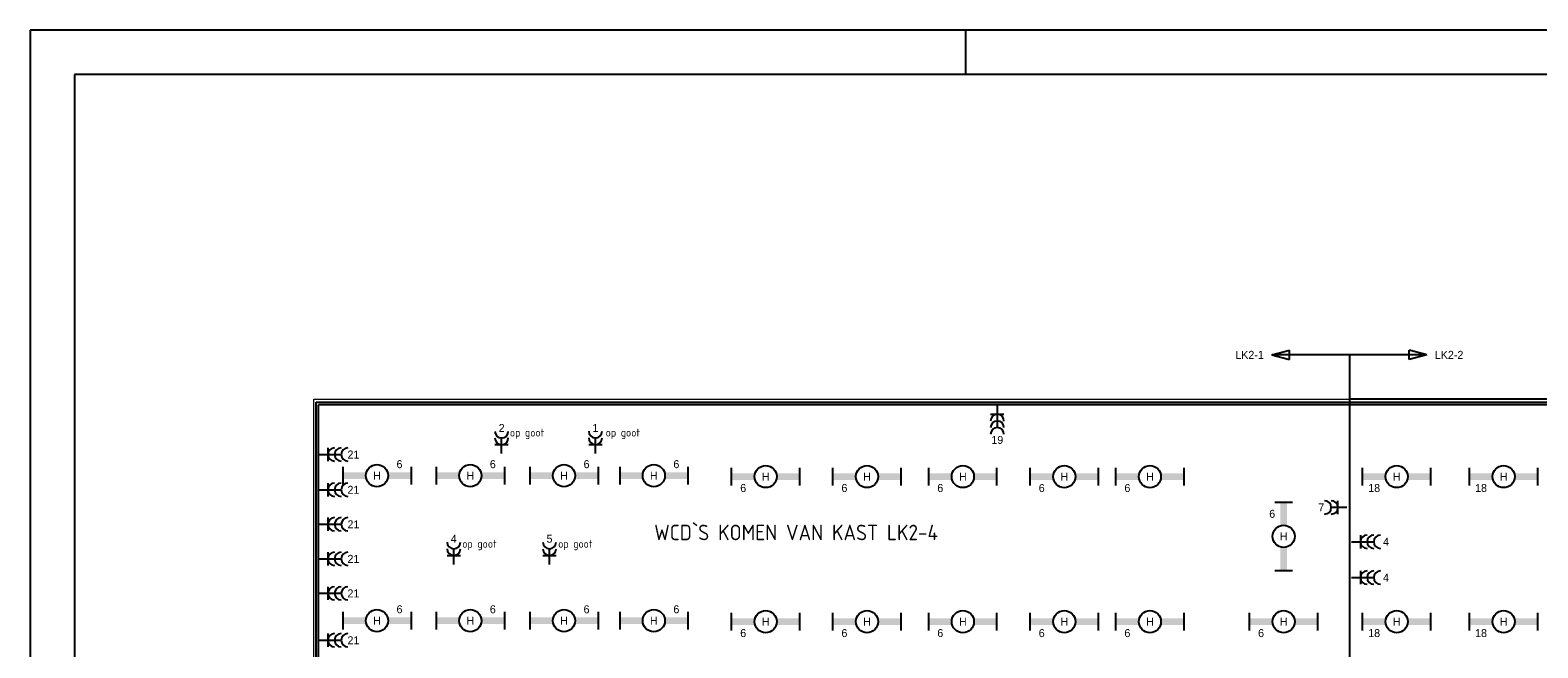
# Model space of a CAD drawing. Extents: x 0 to 84100, y 0 to 59400.
# Tile 5 of 14: x 0 to 34004, y 45461 to 59400. Entities that reach past the tile are written whole.
import ezdxf
from ezdxf.enums import TextEntityAlignment as Align

# ---------------------------------------------------------------- set-up
doc = ezdxf.new("R2010")
doc.units = 0
doc.linetypes.add('E_GOOT3', pattern=[5, 4, -1])
doc.layers.get('0').update_dxf_attribs({"linetype": 'CONTINUOUS'})
for name, color, linetype in [('00KAD025', 2, 'CONTINUOUS'), ('00KAD070', 5, 'CONTINUOUS'), ('BL$2----', 7, 'CONTINUOUS'), ('EL6131--_WG', 4, 'CONTINUOUS'), ('EL6212--', 3, 'CONTINUOUS'), ('EL6212--_S', 4, 'CONTINUOUS'), ('EL6222--', 3, 'CONTINUOUS'), ('EL6311--', 3, 'CONTINUOUS')]:
    doc.layers.add(name, color=color, linetype=linetype)
doc.styles.add('BURO-018', font='BUROFONT.SHX', dxfattribs={"height": 180})
doc.styles.add('BURO-035', font='BUROFONT', dxfattribs={"height": 350})
doc.styles.add('ISO', font='ISOCP3.SHX')

# ---------------------------------------------------------------- blocks, each defined once
blk = doc.blocks.new('A1-HOR')
at = {"layer": '00KAD025', "linetype": 'Continuous'}
for p, q in [((841, 594), (0, 594)), ((0, 594), (0, 0)), ((211, 584), (211, 594))]:
    blk.add_line(p, q, dxfattribs=at)
at = {"layer": '00KAD070', "linetype": 'Continuous'}
for p, q in [((831, 584), (10, 584)), ((10, 584), (10, 10))]:
    blk.add_line(p, q, dxfattribs=at)
blk = doc.blocks.new('111304B')
at = {"color": 0, "linetype": 'Continuous'}
for p, q in [((0, 1), (0, 6)), ((-1.5, 3), (1.5, 3))]:
    blk.add_line(p, q, dxfattribs=at)
for centre in [(0, 7.5), (0, 6), (0, 4.5)]:
    blk.add_arc(centre, 1.5, 180, 360, dxfattribs=at)
at = {"color": 0, "linetype": 'Continuous', "style": 'BURO-018'}
for tag in ['E_GROEP', 'E_GKAST']:
    blk.add_attdef(tag, text='', height=1.8, dxfattribs=at).set_placement((0, 10), align=Align.MIDDLE)
at = {"color": 0, "linetype": 'Continuous', "style": 'BURO-018', "flags": 1}
for tag, p in [('E_VERMCODE', (13, 10)), ('E_MATCODE', (0, 0))]:
    blk.add_attdef(tag, text='', height=1.8, dxfattribs=at).set_placement(p, align=Align.MIDDLE)
blk = doc.blocks.new('1115B61540')
at = {"color": 0}
for p, q in [((-7.7, 2), (-7.7, -2)), ((7.7, 2), (7.7, -2))]:
    blk.add_line(p, q, dxfattribs=at)
at = {"color": 0, "linetype": 'Continuous'}
blk.add_circle((0, 0), 2.5, dxfattribs=at)
at = {"color": 0}
for points in [[(-2.5, 0.75), (-7.7, 0.75), (-2.5, -0.75), (-7.7, -0.75)], [(2.5, 0.75), (7.7, 0.75), (2.5, -0.75), (7.7, -0.75)]]:
    blk.add_solid(points, dxfattribs=at)
at = {"color": 0, "linetype": 'Continuous', "style": 'BURO-018'}
for tag, p in [('E_GROEP', (0, 5)), ('E_GKAST', (0, 5)), ('E_ARMCODE', (0, 0)), ('E_SLET', (4.5, -3))]:
    blk.add_attdef(tag, text='', height=1.8, dxfattribs=at).set_placement(p, align=Align.MIDDLE)
blk = doc.blocks.new('E00160')
at = {"color": 0, "linetype": 'Continuous'}
for p, q in [((-17.5, 0), (-13.5, 1.07)), ((-17.5, 0), (17.5, 0)), ((-17.5, 0), (-13.5, -1.07)), ((-13.5, -1.07), (-13.5, 1.07)), ((17.5, 0), (13.5, 1.07)), ((13.5, -1.07), (13.5, 1.07)), ((17.5, 0), (13.5, -1.07))]:
    blk.add_line(p, q, dxfattribs=at)
at = {"color": 0, "linetype": 'Continuous', "style": 'BURO-035'}
for tag, p in [('E_TEXT2', (-22.5, 0)), ('E_TEXT1', (22.5, 0))]:
    blk.add_attdef(tag, text='', height=3.5, dxfattribs=at).set_placement(p, align=Align.MIDDLE)
blk = doc.blocks.new('111304A')
at = {"color": 0, "linetype": 'Continuous'}
for p, q in [((0, 1), (0, 4.5)), ((-1.5, 3), (1.5, 3))]:
    blk.add_line(p, q, dxfattribs=at)
for centre in [(0, 6), (0, 4.5)]:
    blk.add_arc(centre, 1.5, 180, 360, dxfattribs=at)
at = {"color": 0, "linetype": 'Continuous', "style": 'BURO-018'}
for tag in ['E_GROEP', 'E_GKAST']:
    blk.add_attdef(tag, text='', height=1.8, dxfattribs=at).set_placement((0, 8.5), align=Align.MIDDLE)
at = {"color": 0, "linetype": 'Continuous', "style": 'BURO-018', "flags": 1}
for tag, p in [('E_VERMCODE', (13, 8.5)), ('E_MATCODE', (0, 0))]:
    blk.add_attdef(tag, text='', height=1.8, dxfattribs=at).set_placement(p, align=Align.MIDDLE)

msp = doc.modelspace()

# ---------------------------------------------------------------- linework, layer by layer
at = {"layer": 'EL6131--_WG', "color": 7, "linetype": 'E_GOOT3'}
for p, q in [((6447, 22329), (6447, 51009)), ((6447, 51009), (78327, 51009)), ((6507, 22389), (6507, 50949)), ((6507, 50949), (78267, 50949))]:
    msp.add_line(p, q, dxfattribs=at)
at = {"layer": 'EL6212--', "color": 4}
for p, q in [((29753, 52074), (29753, 43863)), ((53205, 51071), (29753, 51071))]:
    msp.add_line(p, q, dxfattribs=at)
at = {"layer": 'EL6212--', "color": 4, "lineweight": 0}
for p, q in [((6398, 22269, 60), (6398, 51071, 60)), ((6398, 51071), (29753, 51071))]:
    msp.add_line(p, q, dxfattribs=at)

# ---------------------------------------------------------------- block references
at = {"layer": 'BL$2----', "xscale": 100, "yscale": 100, "zscale": 100}
msp.add_blockref('A1-HOR', (0, 0), dxfattribs=at)
at = {"layer": 'EL6212--_S'}
ref = msp.add_blockref('E00160', (29753, 52074), dxfattribs=dict(at, xscale=-100, yscale=100, zscale=100))
ref.add_attrib('E_TEXT1', 'LK2-1', dxfattribs={"layer": '0', "color": 1, "linetype": 'Continuous', "height": 180, "style": 'BURO-018'}).set_placement((27503, 52074), align=Align.MIDDLE)
ref.add_attrib('E_TEXT2', 'LK2-2', dxfattribs={"layer": '0', "color": 1, "linetype": 'Continuous', "height": 180, "style": 'BURO-018'}).set_placement((32003, 52074), align=Align.MIDDLE)
at = {"layer": 'EL6222--'}
ref = msp.add_blockref('111304B', (21813, 51030), dxfattribs=dict(at, xscale=100, yscale=100, zscale=100, rotation=180))
ref.add_attrib('E_GROEP', '19', dxfattribs={"layer": '0', "color": 1, "linetype": 'Continuous', "height": 180, "style": 'BURO-018'}).set_placement((21813, 50153), align=Align.MIDDLE)
ref = msp.add_blockref('111304A', (10634, 49747), dxfattribs=dict(at, xscale=100, yscale=100, zscale=100))
ref.add_attrib('E_GROEP', '2', dxfattribs={"layer": '0', "color": 1, "linetype": 'Continuous', "height": 180, "style": 'BURO-018'}).set_placement((10634, 50424), align=Align.MIDDLE)
ref = msp.add_blockref('111304A', (12749, 49748), dxfattribs=dict(at, xscale=100, yscale=100, zscale=100))
ref.add_attrib('E_GROEP', '1', dxfattribs={"layer": '0', "color": 1, "linetype": 'Continuous', "height": 180, "style": 'BURO-018'}).set_placement((12749, 50425), align=Align.MIDDLE)
ref = msp.add_blockref('111304B', (6415, 49825), dxfattribs=dict(at, xscale=100, yscale=100, zscale=100, rotation=270))
ref.add_attrib('E_GROEP', '21', dxfattribs={"layer": '0', "color": 1, "linetype": 'Continuous', "height": 180, "style": 'BURO-018'}).set_placement((7291, 49825), align=Align.MIDDLE)
ref = msp.add_blockref('111304B', (6415, 49029), dxfattribs=dict(at, xscale=100, yscale=100, zscale=100, rotation=270))
ref.add_attrib('E_GROEP', '21', dxfattribs={"layer": '0', "color": 1, "linetype": 'Continuous', "height": 180, "style": 'BURO-018'}).set_placement((7291, 49029), align=Align.MIDDLE)
ref = msp.add_blockref('111304A', (29796, 48630), dxfattribs=dict(at, xscale=100, yscale=100, zscale=100, rotation=90))
ref.add_attrib('E_GROEP', '7', dxfattribs={"layer": '0', "color": 1, "linetype": 'Continuous', "height": 180, "style": 'BURO-018'}).set_placement((29119, 48630), align=Align.MIDDLE)
ref = msp.add_blockref('111304B', (6415, 48250), dxfattribs=dict(at, xscale=100, yscale=100, zscale=100, rotation=270))
ref.add_attrib('E_GROEP', '21', dxfattribs={"layer": '0', "color": 1, "linetype": 'Continuous', "height": 180, "style": 'BURO-018'}).set_placement((7291, 48250), align=Align.MIDDLE)
ref = msp.add_blockref('111304A', (9553, 47246), dxfattribs=dict(at, xscale=100, yscale=100, zscale=100))
ref.add_attrib('E_GROEP', '4', dxfattribs={"layer": '0', "color": 1, "linetype": 'Continuous', "height": 180, "style": 'BURO-018'}).set_placement((9553, 47923), align=Align.MIDDLE)
ref = msp.add_blockref('111304A', (11713, 47246), dxfattribs=dict(at, xscale=100, yscale=100, zscale=100))
ref.add_attrib('E_GROEP', '5', dxfattribs={"layer": '0', "color": 1, "linetype": 'Continuous', "height": 180, "style": 'BURO-018'}).set_placement((11713, 47923), align=Align.MIDDLE)
ref = msp.add_blockref('111304B', (29704, 47855), dxfattribs=dict(at, xscale=100, yscale=100, zscale=100, rotation=270))
ref.add_attrib('E_GROEP', '4', dxfattribs={"layer": '0', "color": 1, "linetype": 'Continuous', "height": 180, "style": 'BURO-018'}).set_placement((30580, 47855), align=Align.MIDDLE)
ref = msp.add_blockref('111304B', (6415, 47471), dxfattribs=dict(at, xscale=100, yscale=100, zscale=100, rotation=270))
ref.add_attrib('E_GROEP', '21', dxfattribs={"layer": '0', "color": 1, "linetype": 'Continuous', "height": 180, "style": 'BURO-018'}).set_placement((7291, 47471), align=Align.MIDDLE)
ref = msp.add_blockref('111304B', (29704, 47046), dxfattribs=dict(at, xscale=100, yscale=100, zscale=100, rotation=270))
ref.add_attrib('E_GROEP', '4', dxfattribs={"layer": '0', "color": 1, "linetype": 'Continuous', "height": 180, "style": 'BURO-018'}).set_placement((30580, 47046), align=Align.MIDDLE)
ref = msp.add_blockref('111304B', (6415, 46692), dxfattribs=dict(at, xscale=100, yscale=100, zscale=100, rotation=270))
ref.add_attrib('E_GROEP', '21', dxfattribs={"layer": '0', "color": 1, "linetype": 'Continuous', "height": 180, "style": 'BURO-018'}).set_placement((7291, 46692), align=Align.MIDDLE)
ref = msp.add_blockref('111304B', (6415, 45634), dxfattribs=dict(at, xscale=100, yscale=100, zscale=100, rotation=270))
ref.add_attrib('E_GROEP', '21', dxfattribs={"layer": '0', "color": 1, "linetype": 'Continuous', "height": 180, "style": 'BURO-018'}).set_placement((7291, 45634), align=Align.MIDDLE)
at = {"layer": 'EL6311--'}
ref = msp.add_blockref('1115B61540', (7821, 49348), dxfattribs=dict(at, xscale=100, yscale=100, zscale=100))
ref.add_attrib('E_ARMCODE', 'H', dxfattribs={"layer": '0', "color": 1, "linetype": 'Continuous', "height": 180, "style": 'BURO-018'}).set_placement((7821, 49348), align=Align.MIDDLE)
ref.add_attrib('E_GROEP', '6', dxfattribs={"layer": '0', "color": 1, "linetype": 'Continuous', "height": 180, "style": 'BURO-018'}).set_placement((8330, 49606), align=Align.MIDDLE)
ref = msp.add_blockref('1115B61540', (9926, 49348), dxfattribs=dict(at, xscale=100, yscale=100, zscale=100))
ref.add_attrib('E_ARMCODE', 'H', dxfattribs={"layer": '0', "color": 1, "linetype": 'Continuous', "height": 180, "style": 'BURO-018'}).set_placement((9926, 49348), align=Align.MIDDLE)
ref.add_attrib('E_GROEP', '6', dxfattribs={"layer": '0', "color": 1, "linetype": 'Continuous', "height": 180, "style": 'BURO-018'}).set_placement((10435, 49606), align=Align.MIDDLE)
ref = msp.add_blockref('1115B61540', (12040, 49348), dxfattribs=dict(at, xscale=100, yscale=100, zscale=100))
ref.add_attrib('E_ARMCODE', 'H', dxfattribs={"layer": '0', "color": 1, "linetype": 'Continuous', "height": 180, "style": 'BURO-018'}).set_placement((12040, 49348), align=Align.MIDDLE)
ref.add_attrib('E_GROEP', '6', dxfattribs={"layer": '0', "color": 1, "linetype": 'Continuous', "height": 180, "style": 'BURO-018'}).set_placement((12549, 49606), align=Align.MIDDLE)
ref = msp.add_blockref('1115B61540', (14066, 49348), dxfattribs=dict(at, xscale=100, yscale=100, zscale=100))
ref.add_attrib('E_ARMCODE', 'H', dxfattribs={"layer": '0', "color": 1, "linetype": 'Continuous', "height": 180, "style": 'BURO-018'}).set_placement((14066, 49348), align=Align.MIDDLE)
ref.add_attrib('E_GROEP', '6', dxfattribs={"layer": '0', "color": 1, "linetype": 'Continuous', "height": 180, "style": 'BURO-018'}).set_placement((14575, 49606), align=Align.MIDDLE)
ref = msp.add_blockref('1115B61540', (16590, 49327), dxfattribs=dict(at, xscale=100, yscale=100, zscale=100, rotation=180))
ref.add_attrib('E_ARMCODE', 'H', dxfattribs={"layer": '0', "color": 1, "linetype": 'Continuous', "height": 180, "style": 'BURO-018'}).set_placement((16590, 49327), align=Align.MIDDLE)
ref.add_attrib('E_GROEP', '6', dxfattribs={"layer": '0', "color": 1, "linetype": 'Continuous', "height": 180, "style": 'BURO-018'}).set_placement((16082, 49069), align=Align.MIDDLE)
ref = msp.add_blockref('1115B61540', (18874, 49327), dxfattribs=dict(at, xscale=100, yscale=100, zscale=100, rotation=180))
ref.add_attrib('E_ARMCODE', 'H', dxfattribs={"layer": '0', "color": 1, "linetype": 'Continuous', "height": 180, "style": 'BURO-018'}).set_placement((18874, 49327), align=Align.MIDDLE)
ref.add_attrib('E_GROEP', '6', dxfattribs={"layer": '0', "color": 1, "linetype": 'Continuous', "height": 180, "style": 'BURO-018'}).set_placement((18365, 49069), align=Align.MIDDLE)
ref = msp.add_blockref('1115B61540', (21036, 49327), dxfattribs=dict(at, xscale=100, yscale=100, zscale=100, rotation=180))
ref.add_attrib('E_ARMCODE', 'H', dxfattribs={"layer": '0', "color": 1, "linetype": 'Continuous', "height": 180, "style": 'BURO-018'}).set_placement((21036, 49327), align=Align.MIDDLE)
ref.add_attrib('E_GROEP', '6', dxfattribs={"layer": '0', "color": 1, "linetype": 'Continuous', "height": 180, "style": 'BURO-018'}).set_placement((20527, 49069), align=Align.MIDDLE)
ref = msp.add_blockref('1115B61540', (23323, 49326), dxfattribs=dict(at, xscale=100, yscale=100, zscale=100, rotation=180))
ref.add_attrib('E_ARMCODE', 'H', dxfattribs={"layer": '0', "color": 1, "linetype": 'Continuous', "height": 180, "style": 'BURO-018'}).set_placement((23323, 49326), align=Align.MIDDLE)
ref.add_attrib('E_GROEP', '6', dxfattribs={"layer": '0', "color": 1, "linetype": 'Continuous', "height": 180, "style": 'BURO-018'}).set_placement((22815, 49068), align=Align.MIDDLE)
ref = msp.add_blockref('1115B61540', (25255, 49326), dxfattribs=dict(at, xscale=100, yscale=100, zscale=100, rotation=180))
ref.add_attrib('E_ARMCODE', 'H', dxfattribs={"layer": '0', "color": 1, "linetype": 'Continuous', "height": 180, "style": 'BURO-018'}).set_placement((25255, 49326), align=Align.MIDDLE)
ref.add_attrib('E_GROEP', '6', dxfattribs={"layer": '0', "color": 1, "linetype": 'Continuous', "height": 180, "style": 'BURO-018'}).set_placement((24747, 49068), align=Align.MIDDLE)
ref = msp.add_blockref('1115B61540', (30822, 49327), dxfattribs=dict(at, xscale=100, yscale=100, zscale=100, rotation=180))
ref.add_attrib('E_ARMCODE', 'H', dxfattribs={"layer": '0', "color": 1, "linetype": 'Continuous', "height": 180, "style": 'BURO-018'}).set_placement((30822, 49327), align=Align.MIDDLE)
ref.add_attrib('E_GROEP', '18', dxfattribs={"layer": '0', "color": 1, "linetype": 'Continuous', "height": 180, "style": 'BURO-018'}).set_placement((30313, 49069), align=Align.MIDDLE)
ref = msp.add_blockref('1115B61540', (33232, 49327), dxfattribs=dict(at, xscale=100, yscale=100, zscale=100, rotation=180))
ref.add_attrib('E_ARMCODE', 'H', dxfattribs={"layer": '0', "color": 1, "linetype": 'Continuous', "height": 180, "style": 'BURO-018'}).set_placement((33232, 49327), align=Align.MIDDLE)
ref.add_attrib('E_GROEP', '18', dxfattribs={"layer": '0', "color": 1, "linetype": 'Continuous', "height": 180, "style": 'BURO-018'}).set_placement((32723, 49069), align=Align.MIDDLE)
ref = msp.add_blockref('1115B61540', (28271, 47977), dxfattribs=dict(at, xscale=100, yscale=100, zscale=100, rotation=90))
ref.add_attrib('E_ARMCODE', 'H', dxfattribs={"layer": '0', "color": 1, "linetype": 'Continuous', "height": 180, "style": 'BURO-018'}).set_placement((28271, 47977), align=Align.MIDDLE)
ref.add_attrib('E_GROEP', '6', dxfattribs={"layer": '0', "color": 1, "linetype": 'Continuous', "height": 180, "style": 'BURO-018'}).set_placement((28013, 48486), align=Align.MIDDLE)
ref = msp.add_blockref('1115B61540', (7821, 46074), dxfattribs=dict(at, xscale=100, yscale=100, zscale=100))
ref.add_attrib('E_ARMCODE', 'H', dxfattribs={"layer": '0', "color": 1, "linetype": 'Continuous', "height": 180, "style": 'BURO-018'}).set_placement((7821, 46074), align=Align.MIDDLE)
ref.add_attrib('E_GROEP', '6', dxfattribs={"layer": '0', "color": 1, "linetype": 'Continuous', "height": 180, "style": 'BURO-018'}).set_placement((8330, 46332), align=Align.MIDDLE)
ref = msp.add_blockref('1115B61540', (9926, 46074), dxfattribs=dict(at, xscale=100, yscale=100, zscale=100))
ref.add_attrib('E_ARMCODE', 'H', dxfattribs={"layer": '0', "color": 1, "linetype": 'Continuous', "height": 180, "style": 'BURO-018'}).set_placement((9926, 46074), align=Align.MIDDLE)
ref.add_attrib('E_GROEP', '6', dxfattribs={"layer": '0', "color": 1, "linetype": 'Continuous', "height": 180, "style": 'BURO-018'}).set_placement((10435, 46332), align=Align.MIDDLE)
ref = msp.add_blockref('1115B61540', (12040, 46074), dxfattribs=dict(at, xscale=100, yscale=100, zscale=100))
ref.add_attrib('E_ARMCODE', 'H', dxfattribs={"layer": '0', "color": 1, "linetype": 'Continuous', "height": 180, "style": 'BURO-018'}).set_placement((12040, 46074), align=Align.MIDDLE)
ref.add_attrib('E_GROEP', '6', dxfattribs={"layer": '0', "color": 1, "linetype": 'Continuous', "height": 180, "style": 'BURO-018'}).set_placement((12549, 46332), align=Align.MIDDLE)
ref = msp.add_blockref('1115B61540', (14066, 46074), dxfattribs=dict(at, xscale=100, yscale=100, zscale=100))
ref.add_attrib('E_ARMCODE', 'H', dxfattribs={"layer": '0', "color": 1, "linetype": 'Continuous', "height": 180, "style": 'BURO-018'}).set_placement((14066, 46074), align=Align.MIDDLE)
ref.add_attrib('E_GROEP', '6', dxfattribs={"layer": '0', "color": 1, "linetype": 'Continuous', "height": 180, "style": 'BURO-018'}).set_placement((14575, 46332), align=Align.MIDDLE)
ref = msp.add_blockref('1115B61540', (16590, 46053), dxfattribs=dict(at, xscale=100, yscale=100, zscale=100, rotation=180))
ref.add_attrib('E_ARMCODE', 'H', dxfattribs={"layer": '0', "color": 1, "linetype": 'Continuous', "height": 180, "style": 'BURO-018'}).set_placement((16590, 46053), align=Align.MIDDLE)
ref.add_attrib('E_GROEP', '6', dxfattribs={"layer": '0', "color": 1, "linetype": 'Continuous', "height": 180, "style": 'BURO-018'}).set_placement((16082, 45795), align=Align.MIDDLE)
ref = msp.add_blockref('1115B61540', (18874, 46053), dxfattribs=dict(at, xscale=100, yscale=100, zscale=100, rotation=180))
ref.add_attrib('E_ARMCODE', 'H', dxfattribs={"layer": '0', "color": 1, "linetype": 'Continuous', "height": 180, "style": 'BURO-018'}).set_placement((18874, 46053), align=Align.MIDDLE)
ref.add_attrib('E_GROEP', '6', dxfattribs={"layer": '0', "color": 1, "linetype": 'Continuous', "height": 180, "style": 'BURO-018'}).set_placement((18365, 45795), align=Align.MIDDLE)
ref = msp.add_blockref('1115B61540', (21036, 46053), dxfattribs=dict(at, xscale=100, yscale=100, zscale=100, rotation=180))
ref.add_attrib('E_ARMCODE', 'H', dxfattribs={"layer": '0', "color": 1, "linetype": 'Continuous', "height": 180, "style": 'BURO-018'}).set_placement((21036, 46053), align=Align.MIDDLE)
ref.add_attrib('E_GROEP', '6', dxfattribs={"layer": '0', "color": 1, "linetype": 'Continuous', "height": 180, "style": 'BURO-018'}).set_placement((20527, 45795), align=Align.MIDDLE)
ref = msp.add_blockref('1115B61540', (23323, 46053), dxfattribs=dict(at, xscale=100, yscale=100, zscale=100, rotation=180))
ref.add_attrib('E_ARMCODE', 'H', dxfattribs={"layer": '0', "color": 1, "linetype": 'Continuous', "height": 180, "style": 'BURO-018'}).set_placement((23323, 46053), align=Align.MIDDLE)
ref.add_attrib('E_GROEP', '6', dxfattribs={"layer": '0', "color": 1, "linetype": 'Continuous', "height": 180, "style": 'BURO-018'}).set_placement((22815, 45795), align=Align.MIDDLE)
ref = msp.add_blockref('1115B61540', (25255, 46053), dxfattribs=dict(at, xscale=100, yscale=100, zscale=100, rotation=180))
ref.add_attrib('E_ARMCODE', 'H', dxfattribs={"layer": '0', "color": 1, "linetype": 'Continuous', "height": 180, "style": 'BURO-018'}).set_placement((25255, 46053), align=Align.MIDDLE)
ref.add_attrib('E_GROEP', '6', dxfattribs={"layer": '0', "color": 1, "linetype": 'Continuous', "height": 180, "style": 'BURO-018'}).set_placement((24747, 45795), align=Align.MIDDLE)
ref = msp.add_blockref('1115B61540', (28271, 46053), dxfattribs=dict(at, xscale=100, yscale=100, zscale=100, rotation=180))
ref.add_attrib('E_ARMCODE', 'H', dxfattribs={"layer": '0', "color": 1, "linetype": 'Continuous', "height": 180, "style": 'BURO-018'}).set_placement((28271, 46053), align=Align.MIDDLE)
ref.add_attrib('E_GROEP', '6', dxfattribs={"layer": '0', "color": 1, "linetype": 'Continuous', "height": 180, "style": 'BURO-018'}).set_placement((27762, 45795), align=Align.MIDDLE)
ref = msp.add_blockref('1115B61540', (30822, 46053), dxfattribs=dict(at, xscale=100, yscale=100, zscale=100, rotation=180))
ref.add_attrib('E_ARMCODE', 'H', dxfattribs={"layer": '0', "color": 1, "linetype": 'Continuous', "height": 180, "style": 'BURO-018'}).set_placement((30822, 46053), align=Align.MIDDLE)
ref.add_attrib('E_GROEP', '18', dxfattribs={"layer": '0', "color": 1, "linetype": 'Continuous', "height": 180, "style": 'BURO-018'}).set_placement((30313, 45795), align=Align.MIDDLE)
ref = msp.add_blockref('1115B61540', (33232, 46053), dxfattribs=dict(at, xscale=100, yscale=100, zscale=100, rotation=180))
ref.add_attrib('E_ARMCODE', 'H', dxfattribs={"layer": '0', "color": 1, "linetype": 'Continuous', "height": 180, "style": 'BURO-018'}).set_placement((33232, 46053), align=Align.MIDDLE)
ref.add_attrib('E_GROEP', '18', dxfattribs={"layer": '0', "color": 1, "linetype": 'Continuous', "height": 180, "style": 'BURO-018'}).set_placement((32723, 45795), align=Align.MIDDLE)

# ---------------------------------------------------------------- texts
at = {"layer": 'EL6131--_WG', "color": 1, "style": 'ISO'}
for p in [(10820, 50229), (12981, 50229), (9747, 47720), (11908, 47720)]:
    msp.add_text('op goot', height=180, dxfattribs=at).set_placement(p)
at = {"layer": 'EL6131--_WG', "color": 4, "style": 'ISO'}
msp.add_text('WCD`S KOMEN VAN KAST LK2-4', height=350, dxfattribs=at).set_placement((14075, 47890))

doc.saveas('drawing.dxf')
